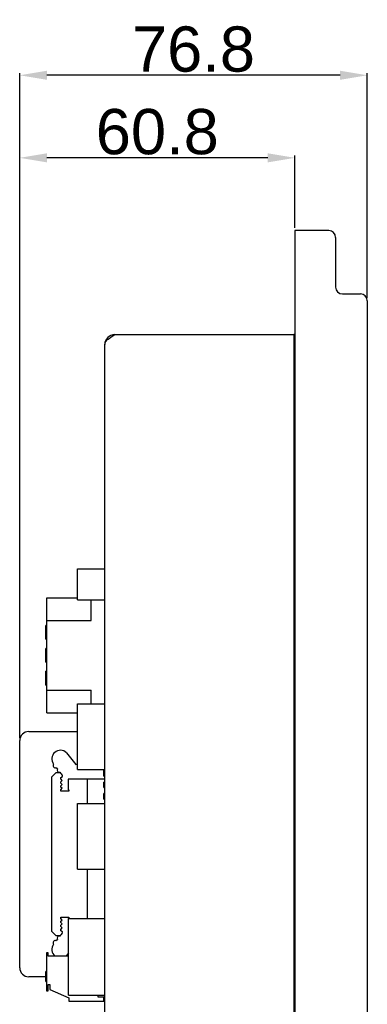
# Model space of a CAD drawing. Header units: millimetres. Extents: x 6964 to 8548, y -230 to 508.
# Tile 66 of 137: x 7502 to 7579, y -108 to 110. Entities that reach past the tile are written whole.
import ezdxf

# ---------------------------------------------------------------- set-up
doc = ezdxf.new("R2010")
doc.units = ezdxf.units.MM
doc.header["$LTSCALE"] = 3
doc.header["$PDSIZE"] = -1
doc.styles.get("Standard").update_dxf_attribs({"font": 'arial.ttf', "height": 10})
doc.dimstyles.new('ISO-25', dxfattribs={"dimtxt": 10, "dimasz": 6, "dimexe": 0.5, "dimexo": 0.625, "dimtad": 1, "dimdec": 1, "dimdsep": 46, "dimtxsty": 'Standard', "dimcen": 0, "dimclrd": 256, "dimclre": 256, "dimadec": 0, "dimazin": 0, "dimtfac": 1, "dimtdec": 1, "dimtmove": 0, "dimatfit": 3, "dimfxl": 1, "dimlwd": 30, "dimlwe": 30, "dimarcsym": 0})

# ---------------------------------------------------------------- blocks, each defined once
blk = doc.blocks.new('*D63')
at = {"lineweight": 30}
for p, q in [((7501.71, -48.92), (7501.71, 79.8)), ((7556.51, 79.3), (7507.71, 79.3)), ((7562.51, 63.84), (7562.51, 79.8))]:
    blk.add_line(p, q, dxfattribs=at)
for points in [[(7507.71, 80.3), (7507.71, 78.3), (7501.71, 79.3)], [(7556.51, 80.3), (7556.51, 78.3), (7562.51, 79.3)]]:
    blk.add_solid(points)
at = {"layer": 'Defpoints', "color": 0}
for p in [(7501.71, 79.3), (7562.51, 63.21), (7501.71, -49.55)]:
    blk.add_point(p, dxfattribs=at)
at = {"color": 0, "insert": (7532.11, 85.03), "char_height": 10, "attachment_point": 5}
blk.add_mtext('60.8', dxfattribs=at)
blk = doc.blocks.new('*D64')
at = {"lineweight": 30}
for p, q in [((7501.71, -48.92), (7501.71, 98.05)), ((7578.51, 48.34), (7578.51, 98.05)), ((7572.51, 97.55), (7507.71, 97.55))]:
    blk.add_line(p, q, dxfattribs=at)
for points in [[(7507.71, 98.55), (7507.71, 96.55), (7501.71, 97.55)], [(7572.51, 98.55), (7572.51, 96.55), (7578.51, 97.55)]]:
    blk.add_solid(points)
at = {"layer": 'Defpoints', "color": 0}
for p in [(7501.71, 97.55), (7578.51, 47.71), (7501.71, -49.55)]:
    blk.add_point(p, dxfattribs=at)
at = {"color": 0, "insert": (7540.11, 103.28), "char_height": 10, "attachment_point": 5}
blk.add_mtext('76.8', dxfattribs=at)

msp = doc.modelspace()

# ---------------------------------------------------------------- linework, layer by layer
at = {"color": 7, "linetype": 'Continuous', "lineweight": 25}
for p, q in [((7562.51, 63.21), (7562.51, 58.21)), ((7570.01, 63.21), (7562.51, 63.21)), ((7571.51, 61.71), (7571.51, 58.21)), ((7562.51, 58.21), (7562.51, -201.79)), ((7571.51, 58.21), (7571.51, 50.71)), ((7573.01, 49.21), (7577.01, 49.21)), ((7578.51, 47.71), (7578.51, -191.29)), ((7522.71, 40.21), (7562.31, 40.21)), ((7522.71, 40.21), (7562.31, 40.21)), ((7562.51, 40.21), (7562.31, 40.21)), ((7562.31, 40.21), (7562.31, -183.79)), ((7520.51, -181.59), (7520.51, 38.01)), ((7514.51, -11.54), (7520.51, -11.54)), ((7514.51, -18.44), (7514.51, -11.54)), ((7507.71, -17.99), (7514.51, -17.99)), ((7507.71, -22.99), (7507.71, -17.99)), ((7514.51, -18.44), (7520.51, -18.44)), ((7517.51, -22.99), (7517.51, -18.44)), ((7507.71, -38.39), (7507.71, -22.99)), ((7507.71, -22.99), (7517.51, -22.99)), ((7507.71, -24.07), (7507.51, -24.07)), ((7507.51, -26.4), (7507.51, -24.07)), ((7507.51, -26.4), (7507.71, -26.4)), ((7507.51, -26.82), (7507.51, -26.4)), ((7507.51, -26.82), (7507.71, -26.82)), ((7507.51, -27.15), (7507.51, -26.82)), ((7507.51, -27.15), (7507.71, -27.15)), ((7507.71, -29.15), (7507.51, -29.15)), ((7507.51, -31.48), (7507.51, -29.15)), ((7507.51, -31.48), (7507.71, -31.48)), ((7507.51, -31.9), (7507.51, -31.48)), ((7507.51, -32.23), (7507.51, -31.9)), ((7507.51, -31.9), (7507.71, -31.9)), ((7507.51, -32.23), (7507.71, -32.23)), ((7507.71, -34.23), (7507.51, -34.23)), ((7507.51, -36.56), (7507.51, -34.23)), ((7507.51, -36.56), (7507.71, -36.56)), ((7507.51, -36.98), (7507.51, -36.56)), ((7507.51, -37.31), (7507.51, -36.98)), ((7507.51, -36.98), (7507.71, -36.98)), ((7507.51, -37.31), (7507.71, -37.31)), ((7507.71, -38.39), (7517.51, -38.39)), ((7507.71, -43.39), (7507.71, -38.39)), ((7517.51, -41.44), (7517.51, -38.39)), ((7507.71, -43.39), (7514.51, -43.39)), ((7514.51, -41.44), (7520.51, -41.44)), ((7514.51, -55.94), (7514.51, -41.44)), ((7503.71, -47.55), (7514.51, -47.55)), ((7501.71, -99.75), (7501.71, -49.55)), ((7512.06, -52.24), (7514.08, -54.8)), ((7514.08, -54.8), (7514.51, -54.71)), ((7514.51, -55.94), (7520.51, -55.94)), ((7520.51, -56.19), (7520.31, -56.19)), ((7520.31, -56.8), (7520.31, -56.19)), ((7508.71, -57.65), (7509.71, -56.65)), ((7508.71, -57.65), (7508.71, -91.65)), ((7510.65, -56.65), (7509.71, -56.65)), ((7510.78, -58.68), (7511.08, -58.34)), ((7510.78, -58.93), (7510.78, -58.68)), ((7510.81, -57.72), (7511.13, -57.47)), ((7510.81, -58.02), (7510.81, -57.72)), ((7511.08, -58.34), (7510.81, -58.02)), ((7511.13, -57.47), (7511.13, -57.29)), ((7520.51, -58.05), (7512.39, -58.05)), ((7512.39, -58.05), (7512.39, -60.36)), ((7516.71, -63.44), (7516.71, -58.05)), ((7520.31, -57.4), (7520.31, -56.8)), ((7520.31, -57.4), (7520.51, -57.4)), ((7520.51, -58.73), (7520.31, -58.73)), ((7520.31, -59.34), (7520.31, -58.73)), ((7510.77, -59.56), (7511.09, -59.27)), ((7510.77, -59.85), (7510.77, -59.56)), ((7511.08, -60.05), (7510.77, -59.85)), ((7510.77, -60.41), (7511.08, -60.05)), ((7510.77, -60.75), (7510.77, -60.41)), ((7512.56, -60.75), (7510.77, -60.75)), ((7511.09, -59.27), (7510.78, -58.93)), ((7512.39, -60.36), (7512.56, -60.55)), ((7512.56, -60.55), (7512.56, -60.75)), ((7520.31, -59.94), (7520.31, -59.34)), ((7520.31, -59.94), (7520.51, -59.94)), ((7520.51, -61.27), (7520.31, -61.27)), ((7520.31, -61.88), (7520.31, -61.27)), ((7520.31, -62.48), (7520.31, -61.88)), ((7520.31, -62.48), (7520.51, -62.48)), ((7514.51, -77.94), (7514.51, -63.44)), ((7514.51, -63.44), (7520.51, -63.44)), ((7514.51, -77.94), (7520.51, -77.94)), ((7516.71, -88.91), (7516.71, -77.94)), ((7510.77, -88.89), (7510.77, -88.55)), ((7510.77, -88.55), (7512.56, -88.55)), ((7511.08, -89.25), (7510.77, -88.89)), ((7510.77, -89.45), (7511.08, -89.25)), ((7512.56, -88.75), (7512.39, -88.94)), ((7512.39, -88.94), (7512.39, -91.25)), ((7512.51, -88.91), (7520.51, -88.91)), ((7512.51, -105.81), (7512.51, -88.91)), ((7512.56, -88.55), (7512.56, -88.75)), ((7510.77, -89.74), (7510.77, -89.45)), ((7511.09, -90.03), (7510.77, -89.74)), ((7510.78, -90.37), (7511.09, -90.03)), ((7510.78, -90.62), (7510.78, -90.37)), ((7511.08, -90.96), (7510.78, -90.62)), ((7510.81, -91.28), (7511.08, -90.96)), ((7510.81, -91.58), (7510.81, -91.28)), ((7512.39, -91.25), (7512.51, -91.25)), ((7509.71, -92.65), (7508.71, -91.65)), ((7509.71, -92.65), (7510.65, -92.65)), ((7511.13, -91.83), (7510.81, -91.58)), ((7511.13, -92.01), (7511.13, -91.83)), ((7507.66, -96.44), (7507.66, -104.84)), ((7508.03, -96.44), (7507.66, -96.44)), ((7508.03, -97.19), (7508.03, -96.44)), ((7512.51, -97.19), (7508.03, -97.19)), ((7512.06, -97.06), (7511.92, -97.19)), ((7512.51, -96.49), (7512.06, -97.06)), ((7507.51, -101.75), (7503.71, -101.75)), ((7507.66, -100.59), (7507.51, -100.59)), ((7507.51, -102.25), (7507.51, -100.59)), ((7507.51, -102.25), (7507.66, -102.25)), ((7507.51, -102.55), (7507.51, -102.25)), ((7507.51, -102.55), (7507.66, -102.55)), ((7507.51, -102.79), (7507.51, -102.55)), ((7507.51, -102.79), (7507.66, -102.79)), ((7508.03, -103.48), (7508.39, -103.48)), ((7508.03, -104.84), (7508.03, -103.48)), ((7508.39, -103.48), (7508.39, -104.58)), ((7507.66, -104.84), (7508.03, -104.84)), ((7508.39, -104.58), (7512.54, -106.43)), ((7512.51, -105.81), (7520.51, -105.81)), ((7512.54, -106.43), (7512.54, -107.19)), ((7519.01, -105.81), (7519.01, -106.19)), ((7519.01, -106.19), (7520.51, -106.19)), ((7520.31, -107.19), (7520.31, -106.19)), ((7512.54, -107.19), (7520.31, -107.19))]:
    msp.add_line(p, q, dxfattribs=at)
for centre, radius, start, end in [((7570.01, 61.71), 1.5, 0, 90), ((7573.01, 50.71), 1.5, 180, 270), ((7577.01, 47.71), 1.5, 0, 90), ((7522.71, 38.01), 2.2, 90, 180), ((7562.31, 40.41), 0.2, 270, 0), ((7503.71, -49.55), 2, 90, 180), ((7510.72, -53.6), 1.91, 45.3813, 217.0566), ((7509.6, -55.05), 0.502, 144.364, 290.9282), ((7510.13, -55.48), 0.344, 185.7818, 260.9068), ((7510.42, -56.1), 0.447, 140.4541, 289.1849), ((7520.73, -49.59), 12.3, 214.2998, 218.7206), ((7510.13, -93.82), 0.344, 99.0932, 174.2182), ((7510.42, -93.2), 0.447, 70.8151, 219.5459), ((7520.73, -99.71), 12.3, 141.2794, 145.7002), ((7510.72, -95.7), 1.91, 142.9434, 231.1712), ((7509.6, -94.25), 0.502, 69.0718, 215.636), ((7503.71, -99.75), 2, 180, 270)]:
    msp.add_arc(centre, radius, start, end, dxfattribs=at)
msp.add_open_spline([(7520.51, 38.01), (7520.54, 38.19), (7520.6, 38.55), (7521.11, 39.1), (7521.84, 39.66), (7522.42, 40.03), (7522.71, 40.21)], degree=3, knots=[0, 0, 0, 0, 0.240343, 0.495197, 0.750089, 1, 1, 1, 1], dxfattribs=at)

# ---------------------------------------------------------------- dimensions: what is measured, and where the dimension line sits
for base, p1, picture, middle in [((7501.71, 97.55), (7578.51, 47.71), '*D64', (7540.11, 103.28)), ((7501.71, 79.3), (7562.51, 63.21), '*D63', (7532.11, 85.03))]:
    dim = msp.add_linear_dim(base=base, p1=p1, p2=(7501.71, -49.55), dimstyle='ISO-25')
    dim.commit()
    dim.dimension.update_dxf_attribs({"geometry": picture, "text_midpoint": middle})

doc.saveas('drawing.dxf')
